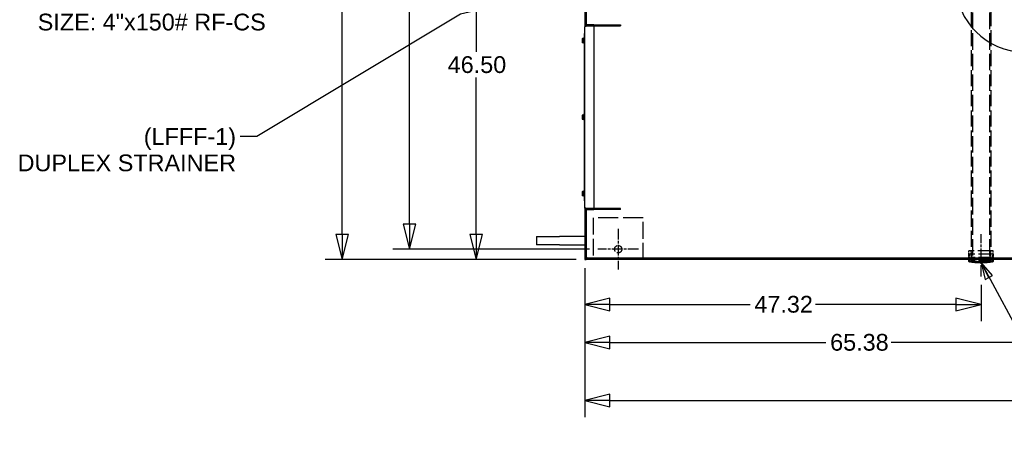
# Paper-space layout 'SHEET_1' of a CAD drawing. Header units: inches. Extents: x 4 to 540, y 12 to 340.
# Tile 60 of 118: x 134 to 251, y 191 to 242. Entities that reach past the tile are written whole.
import ezdxf

# ---------------------------------------------------------------- set-up
doc = ezdxf.new("R2010")
doc.units = ezdxf.units.IN
doc.header["$LTSCALE"] = 16
doc.header["$MEASUREMENT"] = 0
doc.linetypes.add('CHAIN', pattern=[0.7087, 0.4724, -0.0591, 0.1181, -0.0591])
doc.linetypes.add('DASHED', pattern=[0.2067, 0.1654, -0.0413])
doc.layers.get('0').update_dxf_attribs({"lineweight": 25})
doc.layers.get('DEFPOINTS').update_dxf_attribs({"lineweight": 25})
for name, color, linetype, lineweight in [('CENTER', 7, 'CHAIN', 25), ('Center Mark(ANSI)', 7, 'Continuous', 25), ('DIMEN', 7, 'Continuous', 25), ('HIDDEN', 7, 'DASHED', 25)]:
    doc.layers.add(name, color=color, linetype=linetype, lineweight=lineweight)
doc.styles.get("Standard").update_dxf_attribs({"font": 'arial.ttf'})
doc.dimstyles.new('DEFAULT-ANSI', dxfattribs={"dimscale": 16, "dimtxt": 0.125, "dimasz": 0.1875, "dimexe": 0.125, "dimexo": 0.0625, "dimgap": 0.031496, "dimtad": 0, "dimtih": 1, "dimtoh": 1, "dimrnd": 1e-08, "dimzin": 4, "dimdsep": 46, "dimtxsty": 'Standard', "dimblk": 'Filled-1', "dimcen": 0.09, "dimdle": 0.393701, "dimclrd": 256, "dimclre": 256, "dimclrt": 256, "dimadec": 0, "dimazin": 1, "dimtfac": 1.504, "dimtofl": 0, "dimtmove": 0, "dimatfit": 3, "dimldrblk": 'Filled-1', "dimfxl": 1, "dimtolj": 1, "dimtzin": 4, "dimlwd": 25, "dimlwe": 25, "dimarcsym": 0})
doc.dimstyles.new('DEFAULT-ANSI$7', dxfattribs={"dimscale": 16, "dimtxt": 0.125, "dimasz": 0.125, "dimexe": 0.125, "dimexo": 0.0625, "dimgap": 0.031496, "dimtad": 0, "dimtih": 1, "dimtoh": 1, "dimrnd": 1e-08, "dimzin": 4, "dimdsep": 46, "dimtxsty": 'Standard', "dimblk": 'Filled-1', "dimcen": 0.09, "dimdle": 0.393701, "dimclrd": 256, "dimclre": 256, "dimclrt": 256, "dimadec": 0, "dimazin": 1, "dimtfac": 1.504, "dimtofl": 0, "dimtmove": 0, "dimatfit": 3, "dimldrblk": 'Filled-1', "dimfxl": 1, "dimtolj": 1, "dimtzin": 4, "dimlwd": 25, "dimlwe": 25, "dimarcsym": 0})

# ---------------------------------------------------------------- blocks, each defined once
blk = doc.blocks.new('Filled-1')
at = {"color": 0}
for p, q in [((0, 0), (-1, 0.25)), ((-1, 0.25), (-1, -0.25)), ((-1, 0), (0, 0)), ((-1, -0.25), (0, 0))]:
    blk.add_line(p, q, dxfattribs=at)
at = {"color": 0, "flags": 128}
blk.add_lwpolyline([(-1, -0.25), (0, 0), (-1, 0.25), (-1, -0.25)], dxfattribs=at)
at = {"color": 0}
blk.add_solid([(-1, -0.25), (0, 0), (-1, 0.25), (-1, -0.25)], dxfattribs=at)
blk = doc.blocks.new('*D20')
at = {"layer": 'DEFPOINTS', "color": 0, "linetype": 'Continuous'}
for p in [(200.85, 259.44), (188.31, 212.94), (201.26, 212.94)]:
    blk.add_point(p, dxfattribs=at)
at = {"layer": 'DIMEN', "linetype": 'Continuous', "lineweight": 25}
for p, q in [((199.85, 259.44), (186.31, 259.44)), ((188.31, 256.44), (188.31, 237.72)), ((188.31, 215.94), (188.31, 234.67)), ((200.26, 212.94), (186.31, 212.94))]:
    blk.add_line(p, q, dxfattribs=at)
at = {"layer": 'DIMEN', "linetype": 'Continuous', "lineweight": 25, "xscale": 3, "yscale": 3, "zscale": 3}
for p, rotation in [((188.31, 259.44), 90), ((188.31, 212.94), 270)]:
    blk.add_blockref('Filled-1', p, dxfattribs=dict(at, rotation=rotation))
at = {"layer": 'DIMEN', "linetype": 'Continuous', "lineweight": 25, "insert": (184.9, 237.21), "char_height": 2, "attachment_point": 1}
blk.add_mtext('\\A1;46.50', dxfattribs=at)
blk = doc.blocks.new('*D21')
at = {"layer": 'DEFPOINTS', "color": 0, "linetype": 'Continuous'}
for p in [(180.35, 304.69), (202.82, 304.69), (202.82, 214.19)]:
    blk.add_point(p, dxfattribs=at)
at = {"layer": 'DIMEN', "linetype": 'Continuous', "lineweight": 25}
for p, q in [((201.82, 304.69), (178.35, 304.69)), ((180.35, 301.69), (180.35, 260.97)), ((180.35, 217.19), (180.35, 257.92)), ((201.82, 214.19), (178.35, 214.19))]:
    blk.add_line(p, q, dxfattribs=at)
at = {"layer": 'DIMEN', "linetype": 'Continuous', "lineweight": 25, "xscale": 3, "yscale": 3, "zscale": 3}
for p, rotation in [((180.35, 304.69), 90), ((180.35, 214.19), 270)]:
    blk.add_blockref('Filled-1', p, dxfattribs=dict(at, rotation=rotation))
at = {"layer": 'DIMEN', "linetype": 'Continuous', "lineweight": 25, "insert": (176.98, 260.46), "char_height": 2, "attachment_point": 1}
blk.add_mtext('\\A1;90.50', dxfattribs=at)
blk = doc.blocks.new('*D22')
at = {"layer": 'DEFPOINTS', "color": 0, "linetype": 'Continuous'}
for p in [(201.26, 305.94), (172.29, 212.94), (201.26, 212.94)]:
    blk.add_point(p, dxfattribs=at)
at = {"layer": 'DIMEN', "linetype": 'Continuous', "lineweight": 25}
for p, q in [((200.26, 305.94), (170.29, 305.94)), ((172.29, 302.94), (172.29, 266.04)), ((172.29, 215.94), (172.29, 262.99)), ((200.26, 212.94), (170.29, 212.94))]:
    blk.add_line(p, q, dxfattribs=at)
at = {"layer": 'DIMEN', "linetype": 'Continuous', "lineweight": 25, "xscale": 3, "yscale": 3, "zscale": 3}
for p, rotation in [((172.29, 305.94), 90), ((172.29, 212.94), 270)]:
    blk.add_blockref('Filled-1', p, dxfattribs=dict(at, rotation=rotation))
at = {"layer": 'DIMEN', "linetype": 'Continuous', "lineweight": 25, "insert": (168.91, 265.54), "char_height": 2, "attachment_point": 1}
blk.add_mtext('\\A1;93.00', dxfattribs=at)
blk = doc.blocks.new('*D25')
at = {"layer": 'DEFPOINTS', "color": 0, "linetype": 'Continuous'}
for p in [(201.26, 212.94), (248.59, 210.94), (201.26, 207.6)]:
    blk.add_point(p, dxfattribs=at)
at = {"layer": 'DIMEN', "linetype": 'Continuous', "lineweight": 25}
for p, q in [((201.26, 211.94), (201.26, 205.6)), ((248.59, 209.94), (248.59, 205.6)), ((204.26, 207.6), (221.02, 207.6)), ((245.59, 207.6), (228.83, 207.6))]:
    blk.add_line(p, q, dxfattribs=at)
at = {"layer": 'DIMEN', "linetype": 'Continuous', "lineweight": 25, "xscale": 3, "yscale": 3, "zscale": 3, "rotation": 180}
blk.add_blockref('Filled-1', (201.26, 207.6), dxfattribs=at)
at = {"layer": 'DIMEN', "linetype": 'Continuous', "lineweight": 25, "xscale": 3, "yscale": 3, "zscale": 3}
blk.add_blockref('Filled-1', (248.59, 207.6), dxfattribs=at)
at = {"layer": 'DIMEN', "linetype": 'Continuous', "lineweight": 25, "insert": (221.52, 208.62), "char_height": 2, "attachment_point": 1}
blk.add_mtext('\\A1;47.32', dxfattribs=at)
blk = doc.blocks.new('*D26')
at = {"layer": 'DEFPOINTS', "color": 0, "linetype": 'Continuous'}
for p in [(201.26, 212.94), (266.65, 210.94), (266.65, 203.06)]:
    blk.add_point(p, dxfattribs=at)
at = {"layer": 'DIMEN', "linetype": 'Continuous', "lineweight": 25}
for p, q in [((201.26, 211.94), (201.26, 201.06)), ((266.65, 209.94), (266.65, 201.06)), ((204.26, 203.06), (230.07, 203.06)), ((263.65, 203.06), (237.84, 203.06))]:
    blk.add_line(p, q, dxfattribs=at)
at = {"layer": 'DIMEN', "linetype": 'Continuous', "lineweight": 25, "xscale": 3, "yscale": 3, "zscale": 3, "rotation": 180}
blk.add_blockref('Filled-1', (201.26, 203.06), dxfattribs=at)
at = {"layer": 'DIMEN', "linetype": 'Continuous', "lineweight": 25, "xscale": 3, "yscale": 3, "zscale": 3}
blk.add_blockref('Filled-1', (266.65, 203.06), dxfattribs=at)
at = {"layer": 'DIMEN', "linetype": 'Continuous', "lineweight": 25, "insert": (230.57, 204.08), "char_height": 2, "attachment_point": 1}
blk.add_mtext('\\A1;65.38', dxfattribs=at)
blk = doc.blocks.new('*D27')
at = {"layer": 'DEFPOINTS', "color": 0, "linetype": 'Continuous'}
for p in [(201.26, 212.94), (342.26, 212.94), (342.26, 196.13)]:
    blk.add_point(p, dxfattribs=at)
at = {"layer": 'DIMEN', "linetype": 'Continuous', "lineweight": 25}
for p, q in [((201.26, 211.94), (201.26, 194.13)), ((342.26, 211.94), (342.26, 194.13)), ((204.26, 196.13), (267.2, 196.13)), ((339.26, 196.13), (276.32, 196.13))]:
    blk.add_line(p, q, dxfattribs=at)
at = {"layer": 'DIMEN', "linetype": 'Continuous', "lineweight": 25, "xscale": 3, "yscale": 3, "zscale": 3, "rotation": 180}
blk.add_blockref('Filled-1', (201.26, 196.13), dxfattribs=at)
at = {"layer": 'DIMEN', "linetype": 'Continuous', "lineweight": 25, "xscale": 3, "yscale": 3, "zscale": 3}
blk.add_blockref('Filled-1', (342.26, 196.13), dxfattribs=at)
at = {"layer": 'DIMEN', "linetype": 'Continuous', "lineweight": 25, "insert": (267.71, 197.15), "char_height": 2, "attachment_point": 1}
blk.add_mtext('\\A1;141.00', dxfattribs=at)

psp = doc.layouts.new('SHEET_1')

# ---------------------------------------------------------------- linework, layer by layer
for p, q in [((201.262, 254.933), (201.262, 240.712)), ((201.449, 254.933), (201.449, 240.937)), ((201.199, 239.941), (201.199, 219.941)), ((201.262, 239.941), (201.199, 239.941)), ((201.262, 219.171), (201.262, 240.712)), ((201.449, 240.829), (201.449, 240.821)), ((202.367, 240.941), (201.491, 240.941)), ((201.491, 240.941), (201.491, 240.837)), ((201.491, 240.837), (202.367, 240.837)), ((202.366, 240.836), (201.491, 240.836)), ((202.366, 240.836), (202.366, 219.047)), ((202.367, 240.837), (202.367, 240.941)), ((202.367, 240.941), (205.554, 240.941)), ((202.367, 240.837), (205.554, 240.837)), ((205.554, 240.941), (205.554, 240.837)), ((200.971, 239.285), (200.991, 239.319)), ((200.971, 239.285), (200.971, 239.256)), ((200.971, 239.256), (200.971, 239.066)), ((200.971, 239.066), (200.971, 238.877)), ((200.971, 238.877), (200.971, 238.847)), ((200.971, 238.847), (200.991, 238.813)), ((201.118, 239.319), (200.991, 239.319)), ((201.118, 239.193), (200.991, 239.193)), ((201.118, 238.94), (200.991, 238.94)), ((201.118, 238.813), (200.991, 238.813)), ((201.118, 239.319), (201.118, 239.256)), ((201.118, 239.285), (201.134, 239.285)), ((201.118, 239.256), (201.118, 239.193)), ((201.118, 239.193), (201.118, 239.066)), ((201.118, 239.066), (201.118, 238.94)), ((201.118, 238.94), (201.118, 238.877)), ((201.118, 238.877), (201.118, 238.813)), ((201.118, 238.847), (201.134, 238.847)), ((201.134, 238.754), (201.134, 239.379)), ((201.199, 239.379), (201.134, 239.379)), ((201.199, 238.754), (201.134, 238.754)), ((200.971, 230.16), (200.991, 230.194)), ((200.971, 230.16), (200.971, 230.131)), ((200.971, 230.131), (200.971, 229.941)), ((200.971, 229.941), (200.971, 229.752)), ((200.971, 229.752), (200.971, 229.722)), ((200.971, 229.722), (200.991, 229.688)), ((201.118, 230.194), (200.991, 230.194)), ((201.118, 230.068), (200.991, 230.068)), ((201.118, 229.815), (200.991, 229.815)), ((201.118, 229.688), (200.991, 229.688)), ((201.118, 230.194), (201.118, 230.131)), ((201.118, 230.16), (201.134, 230.16)), ((201.118, 230.131), (201.118, 230.068)), ((201.118, 230.068), (201.118, 229.941)), ((201.118, 229.941), (201.118, 229.815)), ((201.118, 229.815), (201.118, 229.752)), ((201.118, 229.752), (201.118, 229.688)), ((201.118, 229.722), (201.134, 229.722)), ((201.134, 229.629), (201.134, 230.254)), ((201.199, 230.254), (201.134, 230.254)), ((201.199, 229.629), (201.134, 229.629)), ((200.971, 221.035), (200.991, 221.069)), ((201.118, 221.069), (200.991, 221.069)), ((201.118, 221.069), (201.118, 221.006)), ((201.134, 220.504), (201.134, 221.129)), ((201.199, 221.129), (201.134, 221.129)), ((200.971, 221.035), (200.971, 221.006)), ((200.971, 221.006), (200.971, 220.816)), ((200.971, 220.816), (200.971, 220.627)), ((200.971, 220.627), (200.971, 220.597)), ((200.971, 220.597), (200.991, 220.563)), ((201.118, 220.943), (200.991, 220.943)), ((201.118, 220.69), (200.991, 220.69)), ((201.118, 220.563), (200.991, 220.563)), ((201.118, 221.035), (201.134, 221.035)), ((201.118, 221.006), (201.118, 220.943)), ((201.118, 220.943), (201.118, 220.816)), ((201.118, 220.816), (201.118, 220.69)), ((201.118, 220.69), (201.118, 220.627)), ((201.118, 220.627), (201.118, 220.563)), ((201.118, 220.597), (201.134, 220.597)), ((201.199, 220.504), (201.134, 220.504)), ((201.262, 219.941), (201.199, 219.941)), ((201.262, 219.171), (201.262, 213.129)), ((201.449, 219.061), (201.449, 219.053)), ((201.449, 218.945), (201.449, 213.129)), ((202.366, 219.047), (201.491, 219.047)), ((201.491, 219.046), (201.491, 218.941)), ((202.367, 219.046), (201.491, 219.046)), ((201.491, 218.941), (202.367, 218.941)), ((205.554, 219.046), (202.367, 219.046)), ((202.367, 218.941), (202.367, 219.046)), ((205.554, 218.941), (202.367, 218.941)), ((205.554, 218.941), (205.554, 219.046)), ((195.512, 215.696), (198.262, 215.696)), ((195.512, 215.696), (195.512, 214.696)), ((201.262, 215.696), (198.262, 215.696)), ((198.262, 214.696), (195.512, 214.696)), ((198.262, 214.696), (201.262, 214.696)), ((201.262, 213.129), (201.262, 212.941)), ((201.449, 213.129), (201.262, 213.129)), ((201.262, 212.941), (201.45, 212.941)), ((201.45, 212.941), (201.45, 213.129)), ((342.074, 213.129), (201.45, 213.129)), ((342.074, 212.941), (201.45, 212.941)), ((247.148, 212.705), (247.148, 212.941)), ((247.151, 212.941), (247.151, 212.705)), ((247.229, 212.941), (247.229, 212.692)), ((249.941, 212.692), (249.941, 212.941)), ((250.02, 212.941), (250.02, 212.705)), ((250.022, 212.705), (250.022, 212.941)), ((247.151, 212.705), (247.148, 212.705)), ((249.941, 212.692), (247.229, 212.692)), ((250.022, 212.705), (250.02, 212.705))]:
    psp.add_line(p, q)
for centre, radius, start, end in [((253.823, 245.941), 8.25, 180.95017, 269.04983), ((248.585, 221.047), 8.465, 260.2257, 279.7743), ((248.585, 221.047), 8.464, 260.2401, 260.78137), ((248.585, 221.047), 8.464, 279.21863, 279.7599)]:
    psp.add_arc(centre, radius, start, end)
for points, knots in [([(201.412, 240.927), (201.375, 240.913), (201.341, 240.89), (201.316, 240.86), (201.281, 240.819), (201.262, 240.765), (201.262, 240.712)], [-0.77396924, -0.77396924, -0.77396924, -0.77396924, -0.44665929, -0.44665929, -0.44665929, 0, 0, 0, 0]), ([(201.491, 240.836), (201.425, 240.813), (201.359, 240.79), (201.316, 240.767), (201.281, 240.749), (201.262, 240.73), (201.262, 240.712)], [-1, -1, -1, -1, -0.4466593, -0.4466593, -0.4466593, 0, 0, 0, 0]), ([(201.412, 240.808), (201.416, 240.811), (201.42, 240.815), (201.425, 240.818), (201.445, 240.83), (201.468, 240.837), (201.491, 240.837)], [0.55907974, 0.55907974, 0.55907974, 0.55907974, 0.64418127, 0.64418127, 0.64418127, 1, 1, 1, 1]), ([(201.491, 219.047), (201.425, 219.07), (201.359, 219.092), (201.316, 219.115), (201.281, 219.134), (201.262, 219.152), (201.262, 219.171)], [-1, -1, -1, -1, -0.4466593, -0.4466593, -0.4466593, 0, 0, 0, 0]), ([(201.412, 218.956), (201.375, 218.969), (201.341, 218.993), (201.316, 219.023), (201.281, 219.064), (201.262, 219.117), (201.262, 219.171)], [-0.77396924, -0.77396924, -0.77396924, -0.77396924, -0.44665929, -0.44665929, -0.44665929, 0, 0, 0, 0]), ([(201.412, 219.075), (201.416, 219.071), (201.42, 219.068), (201.425, 219.065), (201.445, 219.053), (201.468, 219.046), (201.491, 219.046)], [0.55907974, 0.55907974, 0.55907974, 0.55907974, 0.64418127, 0.64418127, 0.64418127, 1, 1, 1, 1]), ([(201.574, 213.254), (201.532, 213.227), (201.491, 213.2), (201.468, 213.174), (201.456, 213.159), (201.449, 213.144), (201.449, 213.129)], [0, 0, 0, 0, 0.6441813, 0.6441813, 0.6441813, 1, 1, 1, 1]), ([(201.574, 213.254), (201.548, 213.212), (201.521, 213.17), (201.494, 213.148), (201.48, 213.135), (201.465, 213.129), (201.45, 213.129)], [0, 0, 0, 0, 0.6441813, 0.6441813, 0.6441813, 1, 1, 1, 1])]:
    psp.add_open_spline(points, degree=3, knots=knots)
for points in [[(201.491, 240.941), (201.464, 240.941), (201.437, 240.936), (201.412, 240.927)], [(201.491, 218.941), (201.464, 218.941), (201.437, 218.946), (201.412, 218.956)]]:
    psp.add_open_spline(points, degree=3)
for points in [[(200.991, 239.319), (200.971, 239.285), (200.971, 239.256)], [(200.971, 239.256), (200.971, 239.227), (200.991, 239.193)], [(200.991, 239.193), (200.971, 239.125), (200.971, 239.066)], [(200.971, 239.066), (200.971, 239.008), (200.991, 238.94)], [(200.991, 238.94), (200.971, 238.906), (200.971, 238.877)], [(200.971, 238.877), (200.971, 238.847), (200.991, 238.813)], [(200.991, 230.194), (200.971, 230.16), (200.971, 230.131)], [(200.971, 230.131), (200.971, 230.102), (200.991, 230.068)], [(200.991, 230.068), (200.971, 230), (200.971, 229.941)], [(200.971, 229.941), (200.971, 229.883), (200.991, 229.815)], [(200.991, 229.815), (200.971, 229.781), (200.971, 229.752)], [(200.971, 229.752), (200.971, 229.722), (200.991, 229.688)], [(200.991, 221.069), (200.971, 221.035), (200.971, 221.006)], [(200.971, 221.006), (200.971, 220.977), (200.991, 220.943)], [(200.991, 220.943), (200.971, 220.875), (200.971, 220.816)], [(200.971, 220.816), (200.971, 220.758), (200.991, 220.69)], [(200.991, 220.69), (200.971, 220.656), (200.971, 220.627)], [(200.971, 220.627), (200.971, 220.597), (200.991, 220.563)]]:
    psp.add_rational_spline(points, [1, 1.0379548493, 1], degree=2)
at = {"layer": 'CENTER', "linetype": 'CHAIN', "ltscale": 0.175522}
psp.add_line((248.585, 210.941), (248.585, 215.999), dxfattribs=at)
at = {"layer": 'Center Mark(ANSI)', "linetype": 'CHAIN', "ltscale": 0.16938}
for p, q in [((205.262, 216.632), (205.262, 211.751)), ((207.703, 214.191), (202.821, 214.191))]:
    psp.add_line(p, q, dxfattribs=at)
at = {"layer": 'HIDDEN', "ltscale": 0.723765}
for p, q in [((247.398, 254.691), (247.398, 213.999)), ((249.773, 254.691), (249.773, 213.999))]:
    psp.add_line(p, q, dxfattribs=at)
at = {"layer": 'HIDDEN', "ltscale": 0.742587}
for p, q in [((247.552, 254.691), (247.552, 212.941)), ((249.619, 254.691), (249.619, 212.941))]:
    psp.add_line(p, q, dxfattribs=at)
at = {"layer": 'HIDDEN', "ltscale": 0.907112}
psp.add_line((208.262, 217.941), (202.262, 217.941), dxfattribs=at)
at = {"layer": 'HIDDEN', "ltscale": 0.755926}
for p, q in [((202.262, 217.941), (202.262, 212.941)), ((208.262, 212.941), (208.262, 217.941))]:
    psp.add_line(p, q, dxfattribs=at)
at = {"layer": 'HIDDEN', "ltscale": 0.682525}
psp.add_line((250.022, 213.999), (247.148, 213.999), dxfattribs=at)
at = {"layer": 'HIDDEN', "ltscale": 0.125872}
for p, q in [((247.148, 212.941), (247.148, 213.999)), ((250.022, 212.941), (250.022, 213.999))]:
    psp.add_line(p, q, dxfattribs=at)
at = {"layer": 'HIDDEN', "ltscale": 0.126118}
for p, q in [((247.464, 212.941), (247.398, 213.999)), ((249.707, 212.941), (249.773, 213.999))]:
    psp.add_line(p, q, dxfattribs=at)
at = {"layer": 'HIDDEN', "ltscale": 0.093681}
for p, q in [((247.495, 213.212), (247.47, 213.999)), ((249.676, 213.212), (249.701, 213.999))]:
    psp.add_line(p, q, dxfattribs=at)
at = {"layer": 'HIDDEN', "ltscale": 0.079004}
for p, q in [((247.151, 213.606), (247.151, 212.941)), ((247.229, 213.606), (247.229, 212.941)), ((249.941, 212.941), (249.941, 213.606)), ((250.02, 213.606), (250.02, 212.941))]:
    psp.add_line(p, q, dxfattribs=at)
at = {"layer": 'HIDDEN', "ltscale": 0.658704}
psp.add_line((250.02, 213.606), (247.151, 213.606), dxfattribs=at)
at = {"layer": 'HIDDEN', "ltscale": 0.570329}
for p, q in [((249.786, 213.212), (247.385, 213.212)), ((249.786, 212.827), (247.385, 212.827))]:
    psp.add_line(p, q, dxfattribs=at)
at = {"layer": 'HIDDEN', "ltscale": 0.045758}
for p, q in [((247.385, 212.827), (247.385, 213.212)), ((249.786, 212.827), (249.786, 213.212))]:
    psp.add_line(p, q, dxfattribs=at)
at = {"layer": 'HIDDEN', "ltscale": 0.327138}
psp.add_circle((205.262, 214.191), 0.438, dxfattribs=at)
at = {"layer": 'HIDDEN', "ltscale": 0.286797}
psp.add_arc((248.585, 221.047), 8.307, 261.68881, 278.31119, dxfattribs=at)

# ---------------------------------------------------------------- texts
at = {"layer": 'DIMEN', "char_height": 2, "attachment_point": 3, "line_spacing_factor": 0.944221}
for s, insert, width in [('{(LFF1)\\PINLET\\PSIZE: 4"x150# RF-CS}', (163.176, 248.585), 27.23476), ('{(LFFF-1)\\PDUPLEX STRAINER}', (159.627, 228.633), 26.08994)]:
    psp.add_mtext(s, dxfattribs=dict(at, insert=insert, width=width))

# ---------------------------------------------------------------- dimensions: what is measured, and where the dimension line sits
at = {"layer": 'DIMEN', "linetype": 'Continuous', "lineweight": 25}
for base, p1, p2, angle, override, picture, middle in [((172.285, 212.941), (201.262, 305.941), (201.262, 212.941), 90, {"dimdec": 2, "dimtp": 0, "dimtm": 0, "dimtdec": 2, "dimatfit": 1}, '*D22', (172.285, 264.515)), ((180.354, 304.691), (202.821, 214.191), (202.821, 304.691), 90, {"dimdec": 2, "dimtp": 0, "dimtm": 0, "dimtdec": 2, "dimatfit": 1}, '*D21', (180.354, 259.441)), ((188.309, 212.941), (200.849, 259.441), (201.262, 212.941), 90, {"dimdec": 2, "dimtp": 0, "dimtm": 0, "dimtdec": 2, "dimatfit": 1}, '*D20', (188.309, 236.191)), ((201.262, 207.599), (248.585, 210.941), (201.262, 212.941), 180, {"dimtih": 0, "dimtoh": 0, "dimdec": 2, "dimtp": 0, "dimtm": 0, "dimtdec": 2, "dimatfit": 1}, '*D25', (224.924, 207.599)), ((266.646865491, 203.055757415), (201.261865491, 212.941281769), (266.646865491, 210.941281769), 180, {"dimtih": 0, "dimtoh": 0, "dimdec": 2, "dimtp": 0, "dimtm": 0, "dimtdec": 2, "dimatfit": 1}, '*D26', (233.954365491, 203.055757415)), ((342.262, 196.131), (201.262, 212.941), (342.262, 212.941), 180, {"dimtih": 0, "dimtoh": 0, "dimdec": 2, "dimtp": 0, "dimtm": 0, "dimtdec": 2, "dimatfit": 1}, '*D27', (271.762, 196.131))]:
    dim = psp.add_linear_dim(base=base, p1=p1, p2=p2, angle=angle, dimstyle='DEFAULT-ANSI', override=override, dxfattribs=at)
    dim.commit()
    dim.dimension.update_dxf_attribs({"geometry": picture, "text_midpoint": middle, "dimtype": 160})

# ---------------------------------------------------------------- leaders
at = {"layer": 'DIMEN', "linetype": 'Continuous', "lineweight": 25, "annotation_type": 0, "has_hookline": 1}
for points, hookline_direction, text_width in [([(221.911, 250.441), (186.42, 242.237), (162.131, 227.633), (160.131, 227.633)], 1, 25.832), ([(248.585, 212.582), (260.419, 190.673), (262.419, 190.673)], 0, 34.64)]:
    psp.add_leader(points, dimstyle='DEFAULT-ANSI$7', override={"dimtad": 0}, dxfattribs=dict(at, hookline_direction=hookline_direction, text_width=text_width))

doc.saveas('drawing.dxf')
